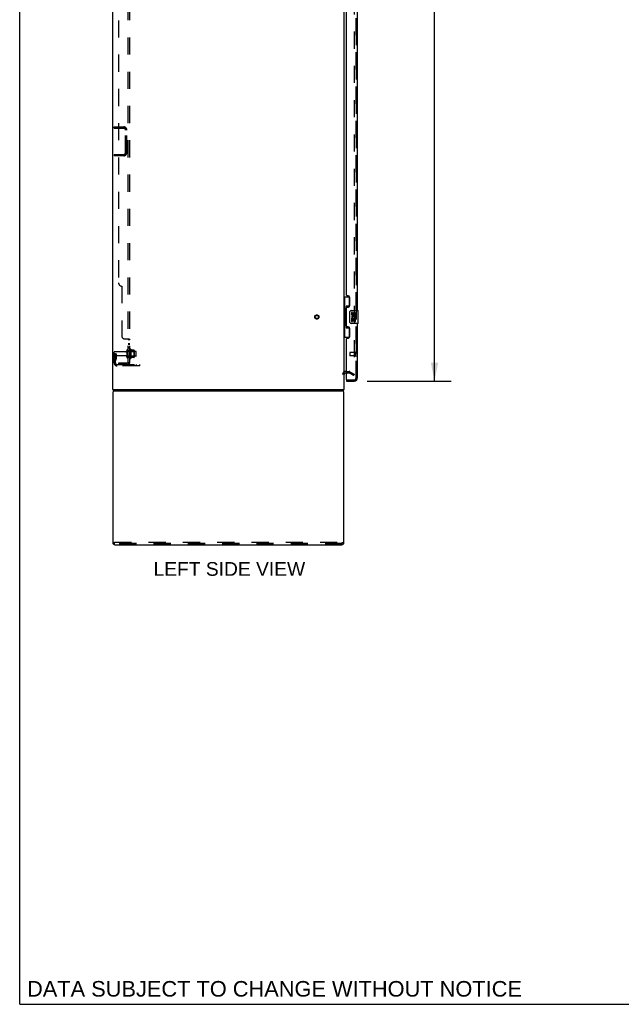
# Model space of a CAD drawing. Header units: inches. Extents: x 0 to 243, y 0 to 157.
# Tile 1 of 30: x 0 to 47, y 0 to 77. Entities that reach past the tile are written whole.
import ezdxf

# ---------------------------------------------------------------- set-up
doc = ezdxf.new("R2010")
doc.units = ezdxf.units.IN
doc.header["$LTSCALE"] = 13.357143
doc.header["$MEASUREMENT"] = 0
doc.linetypes.add('HIDDEN', pattern=[0.2, 0.1, -0.1])
doc.layers.get('0').update_dxf_attribs({"linetype": 'CONTINUOUS'})
for name, color, linetype in [('DEFAULT_2', 8, 'HIDDEN'), ('DIMENSIONS', 7, 'CONTINUOUS'), ('LEFTHAND_DOOR_ASSEMBLY', 7, 'CONTINUOUS'), ('RIGHTHAND_DOOR_ASSEMBLY', 7, 'CONTINUOUS'), ('SUBPANEL', 7, 'CONTINUOUS')]:
    doc.layers.add(name, color=color, linetype=linetype)
doc.styles.get("Standard").update_dxf_attribs({"font": 'arial.ttf'})
doc.dimstyles.new('DIMSTYLE_1', dxfattribs={"dimtxt": 1.071429, "dimasz": 1.428571, "dimexe": 0.09, "dimexo": 0.07, "dimgap": 0.0375, "dimtad": 0, "dimtih": 1, "dimtoh": 1, "dimzin": 4, "dimdsep": 46, "dimtxsty": 'Standard', "dimblk": '_FILLED', "dimblk1": '_FILLED', "dimblk2": '_FILLED', "dimcen": 0.09, "dimadec": 3, "dimazin": 1, "dimtfac": 1, "dimtdec": 3, "dimtofl": 0, "dimtmove": 0, "dimatfit": 3, "dimldrblk": '_FILLED', "dimfxl": 0, "dimtolj": 1, "dimtzin": 4, "dimarcsym": 0})

# ---------------------------------------------------------------- blocks, each defined once
blk = doc.blocks.new('_FILLED')
at = {"color": 0, "linetype": 'ByBlock'}
blk.add_solid([(0, 0), (-1, 0.2), (-1, -0.2)], dxfattribs=at)
blk = doc.blocks.new('*D9')
at = {"layer": 'DIMENSIONS', "color": 2, "linetype": 'Continuous'}
for p, q in [((27.057, 119.071), (33.59, 119.071)), ((32.304, 119.071), (32.304, 85.772)), ((32.304, 48.571), (32.304, 82.022)), ((27.057, 48.571), (33.59, 48.571))]:
    blk.add_line(p, q, dxfattribs=at)
at = {"layer": 'DIMENSIONS', "color": 2, "linetype": 'Continuous', "xscale": 1.4285714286, "yscale": 1.4285714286, "zscale": 1.4285714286}
for p, rotation in [((32.304, 119.071), 90), ((32.304, 48.571), 270)]:
    blk.add_blockref('_FILLED', p, dxfattribs=dict(at, rotation=rotation))
at = {"layer": 'DIMENSIONS', "color": 2, "linetype": 'Continuous', "insert": (32.304, 85.236), "char_height": 1.0714, "width": 5.48062, "attachment_point": 2, "line_spacing_factor": 0.9}
blk.add_mtext('70.50\\PDOORS', dxfattribs=at)

msp = doc.modelspace()

# ---------------------------------------------------------------- linework, layer by layer
at = {"color": 7, "linetype": 'Continuous'}
for p, q in [((0, 0), (0, 157.143)), ((25.388, 49.217), (25.449, 49.217)), ((7.297, 47.821), (7.297, 47.925)), ((7.297, 47.821), (25.193, 47.821)), ((25.193, 47.821), (25.193, 47.925)), ((7.37, 35.941), (7.37, 36.014)), ((0, 0), (242.857, 0))]:
    msp.add_line(p, q, dxfattribs=at)
at = {"color": 3, "linetype": 'Continuous'}
for p, q in [((7.245, 47.925), (7.245, 119.717)), ((25.245, 119.717), (25.245, 47.925)), ((7.245, 47.925), (25.245, 47.925)), ((7.245, 47.655), (7.245, 35.988)), ((25.245, 35.988), (25.245, 47.655)), ((7.412, 35.821), (25.079, 35.821))]:
    msp.add_line(p, q, dxfattribs=at)
at = {"color": 7, "linetype": 'Continuous'}
for points in [[(25.205, 47.873), (25.205, 47.861), (25.204, 47.855), (25.204, 47.85), (25.204, 47.845), (25.203, 47.841), (25.203, 47.837), (25.202, 47.834), (25.201, 47.831), (25.201, 47.828), (25.2, 47.825), (25.198, 47.824), (25.197, 47.822), (25.196, 47.822), (25.195, 47.821), (25.193, 47.821)], [(25.212, 47.925), (25.211, 47.92), (25.209, 47.915), (25.208, 47.909), (25.207, 47.903), (25.207, 47.897), (25.206, 47.891), (25.206, 47.885), (25.205, 47.879), (25.205, 47.873)]]:
    msp.add_lwpolyline(points, dxfattribs=at)
msp.add_arc((25.388, 49.075), 0.142, 90, 180, dxfattribs=at)
at = {"color": 3, "linetype": 'Continuous'}
for centre, start, end in [((7.412, 47.655), 90, 180), ((25.079, 47.655), 0, 81), ((7.412, 35.988), 180, 270), ((25.079, 35.988), 270, 360)]:
    msp.add_arc(centre, 0.167, start, end, dxfattribs=at)
at = {"layer": 'DEFAULT_2', "color": 8, "linetype": 'HIDDEN'}
for p, q in [((26.058, 118.555), (26.058, 49.087)), ((7.349, 68.28), (7.349, 68.384)), ((7.349, 68.384), (8.103, 68.384)), ((7.349, 68.28), (8.103, 68.28)), ((8.245, 66.38), (8.245, 68.137)), ((8.349, 66.38), (8.349, 68.137)), ((7.349, 66.238), (8.103, 66.238)), ((7.349, 66.238), (7.349, 66.134)), ((8.103, 66.134), (7.349, 66.134)), ((7.349, 49.995), (7.349, 50.831)), ((7.453, 50.696), (7.349, 50.696)), ((8.277, 50.861), (7.379, 50.861)), ((7.439, 50.356), (7.439, 50.696)), ((7.453, 50.696), (7.543, 50.696)), ((7.453, 49.995), (7.453, 50.696)), ((7.543, 50.356), (7.543, 50.696)), ((8.339, 50.954), (8.339, 50.439)), ((8.449, 50.439), (8.449, 50.954)), ((9.044, 50.884), (8.449, 50.884)), ((8.574, 51.03), (8.574, 50.362)), ((8.594, 50.88), (8.574, 50.9)), ((8.594, 50.88), (8.89, 50.88)), ((8.594, 50.88), (8.594, 50.513)), ((8.644, 51.052), (8.644, 50.34)), ((8.9, 50.974), (8.672, 50.974)), ((8.89, 50.88), (8.91, 50.9)), ((8.89, 50.88), (8.89, 50.513)), ((8.91, 50.952), (8.91, 50.44)), ((9.074, 50.539), (9.074, 50.854)), ((8.277, 50.531), (7.379, 50.531)), ((7.438, 50.35), (7.389, 50.282)), ((7.439, 50.521), (7.543, 50.521)), ((7.522, 50.289), (7.473, 50.221)), ((9.044, 50.509), (8.449, 50.509)), ((8.594, 50.513), (8.574, 50.493)), ((8.594, 50.513), (8.89, 50.513)), ((8.9, 50.419), (8.672, 50.419)), ((8.89, 50.513), (8.91, 50.493)), ((7.596, 49.852), (9.349, 49.852)), ((9.349, 49.748), (7.596, 49.748)), ((8.846, 49.748), (8.846, 49.852)), ((9.102, 49.748), (9.102, 49.852)), ((9.349, 49.748), (9.349, 49.852)), ((25.388, 49.321), (25.65, 49.321)), ((25.449, 49.217), (25.65, 49.217)), ((26.006, 49.016), (25.665, 49.213)), ((25.717, 49.303), (26.058, 49.107)), ((26.006, 49.016), (26.058, 49.107)), ((26.033, 49.069), (26.035, 49.068)), ((7.37, 36.029), (25.12, 36.029)), ((7.37, 36.014), (7.37, 36.029)), ((7.37, 35.824), (7.37, 35.941)), ((25.12, 35.925), (7.37, 35.925)), ((25.12, 35.824), (7.37, 35.824)), ((8.652, 35.928), (8.089, 35.928)), ((8.089, 35.928), (8.089, 35.824)), ((8.652, 35.928), (8.652, 35.824)), ((15.964, 36.029), (15.964, 35.925)), ((16.527, 36.029), (16.527, 35.925)), ((24.402, 35.928), (23.839, 35.928)), ((23.839, 35.928), (23.839, 35.824)), ((24.402, 35.928), (24.402, 35.824)), ((24.62, 35.928), (25.12, 35.928)), ((25.12, 36.023), (25.12, 36.029)), ((25.12, 36.023), (25.12, 35.93)), ((25.12, 35.824), (25.12, 35.93))]:
    msp.add_line(p, q, dxfattribs=at)
for points in [[(26.041, 49.067), (26.04, 49.067), (26.038, 49.067), (26.037, 49.067), (26.035, 49.068)], [(26.058, 49.087), (26.058, 49.084), (26.057, 49.082), (26.057, 49.08), (26.056, 49.078), (26.055, 49.076), (26.054, 49.074), (26.053, 49.072), (26.051, 49.071), (26.05, 49.07), (26.048, 49.068), (26.046, 49.068), (26.044, 49.067), (26.042, 49.067), (26.041, 49.067)]]:
    msp.add_lwpolyline(points, dxfattribs=at)
for radius in [0.164, 0.124]:
    msp.add_circle((23.141, 53.571), radius, dxfattribs=at)
for centre, radius, start, end in [((8.103, 68.137), 0.246, 0, 90), ((8.103, 68.137), 0.142, 0, 90), ((8.103, 66.38), 0.246, 270, 360), ((8.103, 66.38), 0.142, 270, 360), ((7.379, 50.831), 0.03, 90, 180), ((8.277, 50.924), 0.0625, 270, 360), ((8.394, 50.954), 0.055, 0, 180), ((8.613, 51.03), 0.0384, 34.44966, 180), ((8.044, 50.696), 0.698, 23.96793, 30.66313), ((8.691, 50.984), 0.01, 203.96793, 270), ((8.9, 50.964), 0.01, 5.19383, 90), ((8.769, 50.952), 0.141, 0, 5.20805), ((9.044, 50.854), 0.03, 0, 90), ((7.379, 50.561), 0.03, 180, 270), ((7.557, 50.16), 0.208, 144.24611, 180), ((7.596, 49.995), 0.246, 180, 270), ((7.429, 50.356), 0.01, 324.24611, 360), ((7.557, 50.16), 0.104, 144.24611, 180), ((7.596, 49.995), 0.142, 180, 270), ((7.429, 50.356), 0.114, 324.24611, 360), ((8.277, 50.469), 0.0625, 0, 90), ((8.394, 50.439), 0.055, 180, 360), ((8.613, 50.362), 0.0384, 180, 325.55034), ((8.044, 50.696), 0.698, 329.33687, 336.03207), ((8.691, 50.409), 0.01, 90, 156.03207), ((8.9, 50.429), 0.01, 270, 354.80617), ((8.769, 50.44), 0.141, 354.79195, 360), ((9.044, 50.539), 0.03, 270, 360), ((25.388, 49.075), 0.246, 90, 180), ((25.65, 49.187), 0.134, 60, 90), ((25.65, 49.187), 0.03, 60, 90)]:
    msp.add_arc(centre, radius, start, end, dxfattribs=at)
at = {"layer": 'LEFTHAND_DOOR_ASSEMBLY', "color": 8, "linetype": 'HIDDEN'}
for p, q in [((26.199, 48.818), (26.199, 118.825)), ((25.699, 50.789), (25.699, 50.561)), ((26.156, 50.799), (25.709, 50.799)), ((26.156, 50.817), (26.156, 50.533)), ((26.156, 50.551), (25.709, 50.551))]:
    msp.add_line(p, q, dxfattribs=at)
at = {"layer": 'LEFTHAND_DOOR_ASSEMBLY', "color": 3, "linetype": 'Continuous'}
for p, q in [((26.303, 54.071), (26.303, 83.321)), ((25.449, 55.279), (25.449, 82.114)), ((25.569, 55.219), (25.509, 55.219)), ((25.699, 54.469), (25.699, 55.089)), ((25.449, 52.864), (25.449, 54.279)), ((25.509, 54.339), (25.569, 54.339)), ((26.303, 48.818), (26.303, 53.071)), ((25.569, 52.804), (25.509, 52.804)), ((25.699, 52.054), (25.699, 52.674)), ((25.449, 48.695), (25.449, 51.864)), ((25.509, 51.924), (25.569, 51.924)), ((25.449, 48.571), (26.057, 48.571)), ((25.469, 48.675), (26.057, 48.675))]:
    msp.add_line(p, q, dxfattribs=at)
at = {"layer": 'LEFTHAND_DOOR_ASSEMBLY', "color": 7, "linetype": 'Continuous'}
for p, q in [((25.245, 55.146), (25.686, 55.146)), ((25.284, 55.146), (25.284, 54.121)), ((25.649, 55.146), (25.649, 54.366)), ((25.263, 54.121), (25.385, 54.121)), ((25.263, 54.121), (25.263, 53.021)), ((25.385, 54.151), (25.385, 54.172)), ((25.385, 53.021), (25.385, 54.121)), ((25.649, 54.411), (25.422, 54.411)), ((25.422, 54.411), (25.422, 52.731)), ((25.708, 53.171), (25.708, 53.971)), ((25.808, 54.071), (26.348, 54.071)), ((25.909, 53.917), (25.846, 53.917)), ((25.846, 53.917), (25.846, 53.781)), ((25.909, 53.781), (25.909, 53.917)), ((25.974, 53.843), (25.974, 53.774)), ((26.035, 53.781), (26.035, 53.822)), ((26.098, 53.823), (26.098, 53.686)), ((26.16, 53.686), (26.16, 53.823)), ((26.363, 53.086), (26.363, 54.056)), ((25.263, 53.021), (25.385, 53.021)), ((25.284, 53.021), (25.284, 51.996)), ((25.385, 52.97), (25.385, 52.991)), ((26.348, 53.071), (25.808, 53.071)), ((25.864, 53.456), (25.846, 53.456)), ((25.846, 53.456), (25.846, 53.225)), ((25.846, 53.225), (25.909, 53.225)), ((25.899, 53.456), (25.926, 53.475)), ((25.899, 53.456), (26.16, 53.456)), ((25.909, 53.393), (25.974, 53.393)), ((25.909, 53.225), (25.909, 53.393)), ((25.974, 53.393), (25.974, 53.257)), ((25.974, 53.257), (26.035, 53.257)), ((26.035, 53.393), (26.098, 53.393)), ((26.035, 53.257), (26.035, 53.393)), ((26.09, 53.492), (26.147, 53.467)), ((26.098, 53.686), (26.16, 53.686)), ((26.098, 53.393), (26.098, 53.225)), ((26.098, 53.225), (26.16, 53.225)), ((26.16, 53.225), (26.16, 53.456)), ((25.422, 52.731), (25.649, 52.731)), ((25.649, 52.776), (25.649, 51.996)), ((25.245, 51.996), (25.686, 51.996)), ((25.449, 48.675), (25.469, 48.675)), ((25.449, 48.675), (25.449, 48.571))]:
    msp.add_line(p, q, dxfattribs=at)
for points in [[(25.422, 54.387), (25.423, 54.384), (25.423, 54.38), (25.424, 54.376), (25.425, 54.372), (25.427, 54.367), (25.429, 54.362), (25.431, 54.357), (25.434, 54.351), (25.438, 54.344), (25.442, 54.337), (25.446, 54.33), (25.451, 54.322), (25.456, 54.314), (25.458, 54.31)], [(25.708, 53.971), (25.709, 53.977), (25.709, 53.984), (25.71, 53.99), (25.711, 53.996), (25.713, 54.002), (25.715, 54.007)], [(25.715, 53.135), (25.713, 53.141), (25.711, 53.146), (25.71, 53.152), (25.709, 53.159), (25.709, 53.165), (25.708, 53.171)], [(25.458, 52.832), (25.456, 52.828), (25.451, 52.82), (25.446, 52.812), (25.442, 52.805), (25.438, 52.798), (25.434, 52.792), (25.431, 52.786), (25.429, 52.78), (25.427, 52.775), (25.425, 52.77), (25.424, 52.766), (25.423, 52.762), (25.423, 52.758), (25.422, 52.755)]]:
    msp.add_lwpolyline(points, dxfattribs=at)
at = {"layer": 'LEFTHAND_DOOR_ASSEMBLY', "color": 3, "linetype": 'Continuous'}
for centre, radius, start, end in [((25.509, 55.279), 0.06, 180, 270), ((25.569, 55.089), 0.13, 0, 90), ((25.509, 54.279), 0.06, 90, 180), ((25.569, 54.469), 0.13, 270, 360), ((25.509, 52.864), 0.06, 180, 270), ((25.569, 52.674), 0.13, 0, 90), ((25.509, 51.864), 0.06, 90, 180), ((25.569, 52.054), 0.13, 270, 360), ((25.469, 48.695), 0.02, 180, 270), ((26.057, 48.818), 0.246, 270, 360)]:
    msp.add_arc(centre, radius, start, end, dxfattribs=at)
at = {"layer": 'LEFTHAND_DOOR_ASSEMBLY', "color": 7, "linetype": 'Continuous'}
for centre, radius, start, end in [((25.808, 53.971), 0.1, 90, 158.79459), ((25.94, 53.781), 0.0943, 180, 360), ((25.94, 53.781), 0.0314, 180, 261.22946), ((25.94, 53.785), 0.0362, 263.42855, 341.76278), ((26.066, 53.823), 0.0943, 68.69989, 167.43379), ((26.066, 53.823), 0.0314, 0, 180.04847), ((26.066, 53.823), 0.0943, 0, 68.67039), ((26.348, 54.056), 0.015, 0, 90), ((25.808, 53.171), 0.1, 201.20502, 270), ((26, 53.529), 0.154, 161.41988, 206.19629), ((26.003, 53.529), 0.157, 336.59665, 161.87913), ((26.003, 53.529), 0.157, 205.73705, 207.8532), ((26.003, 53.529), 0.0943, 336.59665, 215.11217), ((26.348, 53.086), 0.015, 270, 360)]:
    msp.add_arc(centre, radius, start, end, dxfattribs=at)
at = {"layer": 'LEFTHAND_DOOR_ASSEMBLY', "color": 8, "linetype": 'HIDDEN'}
for centre, radius, start, end in [((25.709, 50.789), 0.01, 90, 180), ((26.178, 50.817), 0.0215, 0, 180), ((25.709, 50.561), 0.01, 180, 270), ((26.178, 50.533), 0.0215, 180, 360), ((26.057, 48.818), 0.142, 270, 360)]:
    msp.add_arc(centre, radius, start, end, dxfattribs=at)
at = {"layer": 'LEFTHAND_DOOR_ASSEMBLY', "color": 7, "linetype": 'Continuous'}
for centre, start_param, end_param in [((25.49, 54.162), 0.699287, 1.51401), ((25.49, 54.162), -4.655602, -3.84088), ((25.49, 52.981), 0.699287, 1.51401), ((25.49, 52.981), -4.655602, -3.84088)]:
    msp.add_ellipse(centre, major_axis=(0, 0.18), ratio=0.579493, start_param=start_param, end_param=end_param, dxfattribs=at)
at = {"layer": 'RIGHTHAND_DOOR_ASSEMBLY', "color": 8, "linetype": 'HIDDEN'}
for p, q in [((26.199, 118.825), (26.199, 48.818)), ((25.469, 48.675), (26.057, 48.675))]:
    msp.add_line(p, q, dxfattribs=at)
msp.add_arc((26.057, 48.818), 0.142, 270, 360, dxfattribs=at)
at = {"layer": 'SUBPANEL', "color": 8, "linetype": 'HIDDEN'}
for p, q in [((8.449, 49.977), (8.449, 117.665)), ((8.574, 49.977), (8.574, 117.665)), ((7.699, 111.415), (7.699, 56.227)), ((7.949, 55.977), (7.949, 52.102)), ((8.199, 51.852), (8.52, 51.852)), ((8.449, 51.817), (8.574, 51.817)), ((8.449, 51.492), (8.574, 51.492)), ((8.449, 51.455), (8.574, 51.455)), ((8.522, 51.851), (8.525, 51.849)), ((8.449, 51.211), (8.574, 51.211)), ((8.449, 51.174), (8.574, 51.174)), ((8.449, 50.946), (8.574, 50.946)), ((8.337, 49.977), (7.699, 49.977)), ((7.699, 49.977), (7.699, 49.852)), ((7.949, 49.977), (7.949, 49.852)), ((8.52, 49.939), (8.424, 50.018)), ((8.449, 50.446), (8.574, 50.446)), ((8.449, 49.977), (8.574, 49.977)), ((8.337, 49.852), (7.699, 49.852))]:
    msp.add_line(p, q, dxfattribs=at)
for points in [[(8.424, 51.852), (8.424, 51.85), (8.423, 51.849), (8.423, 51.847), (8.424, 51.846), (8.424, 51.844), (8.425, 51.842), (8.426, 51.841), (8.427, 51.839), (8.428, 51.838), (8.43, 51.837), (8.431, 51.835), (8.433, 51.834), (8.435, 51.833), (8.439, 51.83)], [(8.424, 51.852), (8.424, 51.85), (8.423, 51.849), (8.423, 51.847), (8.424, 51.846)], [(8.425, 51.842), (8.426, 51.841), (8.427, 51.839), (8.428, 51.838), (8.43, 51.837)], [(8.439, 51.83), (8.441, 51.829), (8.443, 51.827), (8.444, 51.826), (8.446, 51.824), (8.447, 51.823), (8.448, 51.821), (8.449, 51.82), (8.449, 51.818), (8.449, 51.817)], [(8.443, 51.827), (8.444, 51.826), (8.446, 51.824), (8.447, 51.823), (8.448, 51.821), (8.449, 51.82), (8.449, 51.818), (8.449, 51.817)], [(8.52, 51.852), (8.522, 51.851), (8.525, 51.849), (8.528, 51.848), (8.531, 51.846), (8.534, 51.844), (8.538, 51.843), (8.541, 51.841)], [(8.541, 51.841), (8.548, 51.838), (8.552, 51.837), (8.555, 51.835)], [(8.555, 51.835), (8.558, 51.834), (8.561, 51.832), (8.564, 51.831), (8.567, 51.829), (8.569, 51.827), (8.571, 51.825), (8.572, 51.823), (8.573, 51.822), (8.574, 51.82), (8.574, 51.818), (8.574, 51.817)], [(8.564, 51.831), (8.567, 51.829), (8.569, 51.827), (8.571, 51.825)], [(8.574, 51.82), (8.574, 51.818), (8.574, 51.817)], [(8.424, 50.018), (8.424, 50.017), (8.423, 50.017), (8.423, 50.016), (8.424, 50.015), (8.424, 50.014), (8.425, 50.013), (8.426, 50.011), (8.427, 50.01), (8.428, 50.008), (8.43, 50.006), (8.431, 50.005), (8.435, 50.001)], [(8.435, 50.001), (8.437, 49.999), (8.439, 49.997), (8.441, 49.994), (8.443, 49.992), (8.444, 49.99), (8.446, 49.987), (8.447, 49.985), (8.448, 49.983), (8.449, 49.981), (8.449, 49.979), (8.449, 49.977)], [(8.446, 50), (8.445, 50), (8.445, 50), (8.445, 50), (8.446, 50), (8.446, 50), (8.446, 50), (8.446, 50), (8.447, 49.999), (8.447, 49.999), (8.448, 49.999), (8.448, 49.998), (8.449, 49.998), (8.449, 49.997)], [(8.509, 49.977), (8.509, 49.977), (8.509, 49.977), (8.509, 49.977), (8.509, 49.977), (8.508, 49.977), (8.508, 49.977), (8.507, 49.977), (8.507, 49.977), (8.506, 49.978), (8.506, 49.978), (8.505, 49.978), (8.504, 49.978), (8.504, 49.978), (8.503, 49.978), (8.502, 49.978), (8.502, 49.978), (8.501, 49.979), (8.5, 49.979), (8.499, 49.979), (8.499, 49.979), (8.498, 49.979), (8.497, 49.979), (8.496, 49.98), (8.495, 49.98), (8.495, 49.98), (8.494, 49.98), (8.493, 49.98), (8.492, 49.981), (8.491, 49.981), (8.49, 49.981), (8.49, 49.981), (8.489, 49.982), (8.488, 49.982), (8.487, 49.982), (8.486, 49.982), (8.485, 49.983), (8.484, 49.983), (8.483, 49.983), (8.482, 49.984), (8.481, 49.984), (8.481, 49.984), (8.48, 49.985), (8.479, 49.985), (8.478, 49.985), (8.477, 49.986), (8.476, 49.986), (8.475, 49.986), (8.474, 49.987), (8.472, 49.987), (8.471, 49.988), (8.47, 49.988), (8.469, 49.988), (8.468, 49.989), (8.467, 49.989), (8.466, 49.99), (8.465, 49.99), (8.464, 49.99), (8.463, 49.991), (8.462, 49.991), (8.462, 49.992), (8.461, 49.992), (8.46, 49.993), (8.459, 49.993), (8.458, 49.993), (8.457, 49.994), (8.456, 49.994), (8.456, 49.994), (8.455, 49.995), (8.454, 49.995), (8.453, 49.996), (8.453, 49.996), (8.452, 49.996), (8.451, 49.997), (8.451, 49.997), (8.45, 49.998), (8.449, 49.998), (8.449, 49.998), (8.448, 49.999), (8.447, 49.999), (8.447, 49.999), (8.446, 50), (8.446, 50), (8.446, 50), (8.446, 50)], [(8.506, 49.977), (8.506, 49.977), (8.507, 49.977), (8.507, 49.977), (8.508, 49.977), (8.508, 49.977), (8.509, 49.977), (8.509, 49.977), (8.509, 49.977)], [(8.52, 49.939), (8.522, 49.941), (8.525, 49.943), (8.528, 49.945), (8.531, 49.947), (8.534, 49.949), (8.538, 49.951), (8.541, 49.952), (8.545, 49.954), (8.552, 49.957)], [(8.552, 49.957), (8.555, 49.959), (8.558, 49.96), (8.561, 49.962), (8.564, 49.963), (8.567, 49.965), (8.569, 49.967), (8.571, 49.969), (8.572, 49.971), (8.573, 49.972), (8.574, 49.974), (8.574, 49.976), (8.574, 49.977)]]:
    msp.add_lwpolyline(points, dxfattribs=at)
for centre, radius, start, end in [((7.949, 56.227), 0.25, 180, 270), ((8.199, 52.102), 0.25, 180, 270), ((8.337, 50.089), 0.237, 270, 360), ((8.337, 50.089), 0.112, 270, 360)]:
    msp.add_arc(centre, radius, start, end, dxfattribs=at)

# ---------------------------------------------------------------- texts
at = {"layer": 'DIMENSIONS', "color": 2, "linetype": 'Continuous', "attachment_point": 2, "line_spacing_factor": 0.9}
for s, insert, char_height, width in [('LEFT SIDE VIEW', (16.328, 34.467), 1.07143, 11.78173), ('DATA SUBJECT TO CHANGE WITHOUT NOTICE', (19.843, 1.814), 1.21429, 38.46893)]:
    msp.add_mtext(s, dxfattribs=dict(at, insert=insert, char_height=char_height, width=width))

# ---------------------------------------------------------------- dimensions: what is measured, and where the dimension line sits
at = {"layer": 'DIMENSIONS', "color": 2, "linetype": 'Continuous'}
dim = msp.add_linear_dim(base=(32.304, 119.071), p1=(26.987, 48.571), p2=(26.987, 119.071), angle=90, text='<>\\PDOORS', dimstyle='DIMSTYLE_1', dxfattribs=at)
dim.commit()
dim.dimension.update_dxf_attribs({"geometry": '*D9', "text_midpoint": (32.304, 83.897), "dimtype": 160})

doc.saveas('drawing.dxf')
